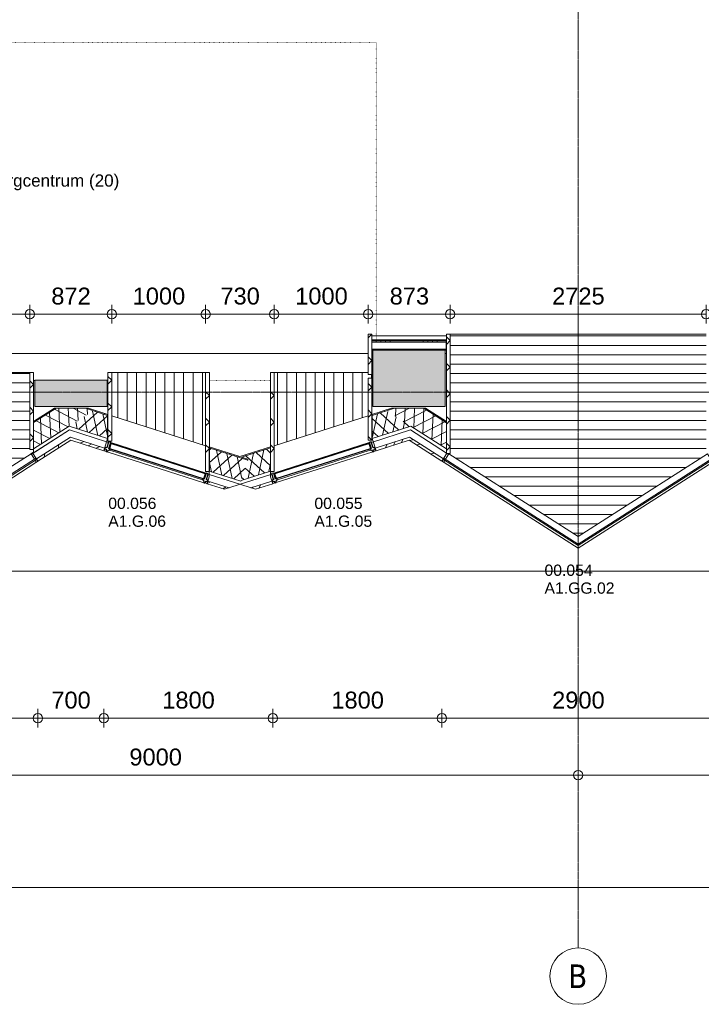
# Model space of a CAD drawing. Header units: millimetres. Extents: x 522 to 75900, y -25803 to 58941.
# Tile 4 of 134: x 13056 to 20311, y 3484 to 13967. Entities that reach past the tile are written whole.
import ezdxf

# ---------------------------------------------------------------- set-up
doc = ezdxf.new("R2010")
doc.units = ezdxf.units.MM
for name, pattern in [('Dot', [4.7625, 0, -4.7625]), ('Dot 2mm', [2, 0, -2]), ('Grid Line', [22.225, 12.7, -3.175, 3.175, -3.175])]:
    doc.linetypes.add(name, pattern=pattern)
for name, color, linetype, lineweight in [('00_Algemeen', 7, 'Dot', 9), ('00_Algemeen-100', 7, 'Continuous', 9), ('17_Terreininrichting', 7, 'Continuous', 9), ('22_Metselwerk', 7, 'Continuous', 9), ('30_Kozijnen-ramen-deuren', 7, 'Continuous', 9), ('42_Dekvloeren en vloersystemen', 7, 'Continuous', 9), ('42_Dekvloeren en vloersystemen_HATCH', 7, 'Continuous', 9)]:
    doc.layers.add(name, color=color, linetype=linetype, lineweight=lineweight)
doc.styles.add('Arial', font='arial.ttf', dxfattribs={"height": 180})
doc.styles.add('Arial_1', font='arial.ttf', dxfattribs={"height": 130})
doc.styles.add('Arial_4', font='arial.ttf', dxfattribs={"height": 120})
doc.styles.add('Tahoma', font='tahoma.ttf', dxfattribs={"height": 250})
doc.dimstyles.new('1_8mm_continuous_mm_zwart', dxfattribs={"dimscale": 304.8, "dimtxt": 183.646692, "dimasz": 0.328084, "dimexe": 0.328084, "dimexo": 0.0625, "dimgap": 0.164042, "dimtad": 1, "dimdec": 0, "dimzin": 0, "dimdsep": 46, "dimtxsty": 'Arial', "dimblk1": 'DOTBLANK', "dimblk2": 'DOTBLANK', "dimsah": 1, "dimcen": 0.09, "dimdle": 0.328084, "dimazin": 0, "dimtfac": 1, "dimtdec": 4, "dimtix": 1, "dimtmove": 0, "dimatfit": 3, "dimfxl": 0.328084, "dimfxlon": 1, "dimtvp": 1, "dimtolj": 1, "dimtzin": 0, "dimarcsym": 2})
pattern_1 = [(270, (17000, 10560), (500, 1e-12), []), (270, (16950, 10560), (500, 1e-12), []), (270, (16900, 10560), (500, 1e-12), []), (270, (16850, 10560), (500, 1e-12), [])]

# ---------------------------------------------------------------- blocks, each defined once
blk = doc.blocks.new('FRA_R12_AWT_CON_Betonwerk_R20_rvt-1-100 - Plattegrond - Begane grond')
at = {"layer": '22_Metselwerk', "true_color": 0xc0c0c0}
blk.add_hatch(color=9, dxfattribs=at).paths.add_polyline_path([(17429, 9850), (17550, 9850), (17550, 10130), (17585, 10130), (17585, 10450), (16815, 10450), (16815, 10130), (16850, 10130), (16850, 9850), (17022, 9850)], flags=0)
h = blk.add_hatch(color=9, dxfattribs=at)
h.paths.add_polyline_path([(16815, 9850), (16850, 9850), (16850, 10130), (16815, 10130)], flags=0)
h.paths.add_polyline_path([(10145, 9850), (10385, 9850), (10385, 10130), (10145, 10130)], flags=0)
h.paths.add_polyline_path([(13215, 9850), (13985, 9850), (13985, 10130), (13215, 10130)], flags=0)
h = blk.add_hatch(color=9, dxfattribs=at)
h.paths.add_polyline_path([(20450, 9850), (20450, 10130), (20415, 10130), (20415, 9850)], flags=0)
h.paths.add_polyline_path([(17585, 9850), (17585, 10130), (17550, 10130), (17550, 9850)], flags=0)
at = {"layer": '42_Dekvloeren en vloersystemen_HATCH', "lineweight": 5, "true_color": 0xf5f5f5}
blk.add_hatch(color=7, dxfattribs=at).paths.add_polyline_path([(17022, 10450), (17597, 10450), (17597, 10460), (16815, 10460), (16815, 10450), (16850, 10450)], flags=0)
at = {"layer": '22_Metselwerk', "lineweight": 13}
for p, q in [((17585, 10450), (16815, 10450)), ((16815, 10450), (16815, 10130)), ((17585, 10130), (17585, 10450)), ((13985, 10130), (13215, 10130)), ((13215, 10130), (13215, 9850)), ((13985, 9850), (13985, 10130)), ((16815, 10130), (16815, 9850)), ((17585, 9850), (17585, 10130)), ((13215, 9850), (13985, 9850)), ((16815, 9850), (16850, 9850)), ((16850, 9850), (17550, 9850)), ((17550, 9850), (17585, 9850))]:
    blk.add_line(p, q, dxfattribs=at)
at = {"layer": '42_Dekvloeren en vloersystemen', "lineweight": 13}
blk.add_line((17585, 10450), (17597, 10450), dxfattribs=at)
blk = doc.blocks.new('31_W_A2_GG_Kawneer - Zigzag - A1_GG_02_Kawneer-10256560-100 - Plattegrond - Begane grond')
at = {"layer": '30_Kozijnen-ramen-deuren'}
for p, q in [((-1425, -704), (-1433, -716)), ((0, -1632), (-1433, -716)), ((-1423, -723), (-1427, -748)), ((0, -1615), (-1425, -704)), ((-1412, -713), (-1376, -655)), ((-1376, -655), (0, -1534)), ((0, -1534), (1376, -655)), ((1425, -704), (0, -1615)), ((1433, -716), (0, -1632)), ((1412, -713), (1376, -655)), ((1423, -723), (1427, -748)), ((1425, -704), (1433, -716)), ((0, -1660), (-1427, -748)), ((1427, -748), (0, -1660)), ((0, -1615), (0, -1534)), ((0, -1615), (0, -1534)), ((0, -1632), (0, -1615)), ((0, -1615), (0, -1632)), ((0, -1660), (0, -1632)), ((0, -1632), (0, -1660))]:
    blk.add_line(p, q, dxfattribs=at)
blk = doc.blocks.new('31_W_A2_GG_Kawneer - Zigzag - A1_GG_02_Kawneer-10256561-100 - Plattegrond - Begane grond')
at = {"layer": '30_Kozijnen-ramen-deuren'}
for p, q in [((-1433, 716), (0, 1632)), ((-1427, 748), (0, 1660)), ((-1425, 704), (0, 1615)), ((0, 1660), (1427, 748)), ((0, 1632), (0, 1660)), ((0, 1660), (0, 1632)), ((0, 1632), (1433, 716)), ((0, 1615), (0, 1632)), ((0, 1632), (0, 1615)), ((0, 1534), (0, 1615)), ((0, 1615), (1425, 704)), ((0, 1534), (0, 1615)), ((0, 1534), (-1376, 655)), ((1376, 655), (0, 1534)), ((-1427, 748), (-1423, 723)), ((1427, 748), (1423, 723)), ((-1433, 716), (-1425, 704)), ((-1376, 655), (-1412, 713)), ((1376, 655), (1412, 713)), ((1433, 716), (1425, 704))]:
    blk.add_line(p, q, dxfattribs=at)
blk = doc.blocks.new('31_W_A1_G_Kawneer - StoneClad - zigzag - A1_G_05_Kawneer - 1155x3410 - Links-10955034-100 - Plattegrond - Begane grond')
at = {"layer": '30_Kozijnen-ramen-deuren', "lineweight": 25}
for p, q in [((-573, 26), (-573, 12)), ((-561, 26), (-573, 26)), ((-573, 12), (-557, 12)), ((-551, 50), (-561, 26)), ((-557, 12), (-557, -56)), ((-541, 50), (-551, 50)), ((-531, 26), (-541, 50)), ((-534, -56), (-534, 12)), ((-534, 12), (-519, 12)), ((-519, 26), (-531, 26)), ((528, 9), (-529, 9)), ((-529, 9), (-529, -46)), ((528, 9), (-529, 9)), ((-529, 9), (-529, -46)), ((-519, 12), (-519, 26)), ((530, 26), (518, 26)), ((518, 26), (518, 12)), ((518, 12), (534, 12)), ((528, -46), (528, 9)), ((528, -46), (528, 9)), ((540, 50), (530, 26)), ((534, 12), (534, -56)), ((550, 50), (540, 50)), ((560, 26), (550, 50)), ((557, -56), (557, 12)), ((557, 12), (572, 12)), ((572, 26), (560, 26)), ((572, 12), (572, 26)), ((-557, -56), (-534, -56)), ((-529, -46), (528, -46)), ((-529, -46), (528, -46)), ((534, -56), (557, -56))]:
    blk.add_line(p, q, dxfattribs=at)
at = {"layer": '30_Kozijnen-ramen-deuren'}
for p, q in [((-541, 50), (540, 50)), ((518, 26), (-519, 26)), ((-519, 12), (518, 12)), ((-534, -56), (534, -56))]:
    blk.add_line(p, q, dxfattribs=at)
blk = doc.blocks.new('31_W_A1_G_Kawneer - StoneClad - zigzag - A1_G_06_Kawneer - 1155x3410 - Recht-V32-100 - Plattegrond - Begane grond')
at = {"layer": '30_Kozijnen-ramen-deuren', "lineweight": 25}
for p, q in [((-573, 26), (-573, 12)), ((-561, 26), (-573, 26)), ((-573, 12), (-557, 12)), ((-551, 50), (-561, 26)), ((-557, 12), (-557, -56)), ((-541, 50), (-551, 50)), ((-531, 26), (-541, 50)), ((-534, -56), (-534, 12)), ((-534, 12), (-519, 12)), ((-519, 26), (-531, 26)), ((528, 9), (-529, 9)), ((-529, 9), (-529, -46)), ((528, 9), (-529, 9)), ((-529, 9), (-529, -46)), ((-519, 12), (-519, 26)), ((530, 26), (518, 26)), ((518, 26), (518, 12)), ((518, 12), (534, 12)), ((528, -46), (528, 9)), ((528, -46), (528, 9)), ((540, 50), (530, 26)), ((534, 12), (534, -56)), ((550, 50), (540, 50)), ((560, 26), (550, 50)), ((557, -56), (557, 12)), ((557, 12), (572, 12)), ((572, 26), (560, 26)), ((572, 12), (572, 26)), ((-557, -56), (-534, -56)), ((-529, -46), (528, -46)), ((-529, -46), (528, -46)), ((534, -56), (557, -56))]:
    blk.add_line(p, q, dxfattribs=at)
at = {"layer": '30_Kozijnen-ramen-deuren'}
for p, q in [((-541, 50), (540, 50)), ((518, 26), (-519, 26)), ((-519, 12), (518, 12)), ((-534, -56), (534, -56))]:
    blk.add_line(p, q, dxfattribs=at)
blk = doc.blocks.new('Grid - 2_5 mm r3-345834-100 - Plattegrond - Begane grond')
at = {"layer": '00_Algemeen', "linetype": 'Continuous'}
blk.add_circle((0, 0), 3, dxfattribs=at)
blk = doc.blocks.new('DIMBLOCK48-100 - Plattegrond - Begane grond')
at = {"layer": '00_Algemeen-100', "transparency": 16777216}
for p, q in [((10000, 6024), (10000, 5824)), ((10000, 5924), (10000, 6024)), ((19000, 6024), (19000, 5824)), ((19000, 5924), (19000, 6024)), ((10000, 5924), (19000, 5924))]:
    blk.add_line(p, q, dxfattribs=at)
for centre in [(10000, 5924), (19000, 5924)]:
    blk.add_circle(centre, 50, dxfattribs=at)
at = {"layer": '00_Algemeen-100', "color": 0, "transparency": 16777216, "insert": (14223, 6207), "char_height": 180, "width": 664.52, "attachment_point": 1, "line_spacing_factor": 0.941778, "style": 'Arial'}
blk.add_mtext('9000', dxfattribs=at)
blk = doc.blocks.new('_DotBlank')
at = {"color": 0, "linetype": 'ByBlock', "lineweight": -2}
blk.add_line((-0.5, 0), (-1, 0), dxfattribs=at)
blk.add_circle((0, 0), 0.5, dxfattribs=at)
blk = doc.blocks.new('DIMBLOCK49-100 - Plattegrond - Begane grond')
at = {"layer": '00_Algemeen-100', "transparency": 16777216}
for p, q in [((19000, 6024), (19000, 5824)), ((19000, 5924), (19000, 6024)), ((22600, 6024), (22600, 5824)), ((22600, 5924), (22600, 6024)), ((19000, 5924), (22600, 5924))]:
    blk.add_line(p, q, dxfattribs=at)
for centre in [(19000, 5924), (22600, 5924)]:
    blk.add_circle(centre, 50, dxfattribs=at)
at = {"layer": '00_Algemeen-100', "color": 0, "transparency": 16777216, "insert": (20523, 6207), "char_height": 180, "width": 664.52, "attachment_point": 1, "line_spacing_factor": 0.941778, "style": 'Arial'}
blk.add_mtext('3600', dxfattribs=at)
blk = doc.blocks.new('DIMBLOCK182-100 - Plattegrond - Begane grond')
at = {"layer": '00_Algemeen-100', "transparency": 16777216}
for p, q in [((10435, 10732), (10435, 10932)), ((13163, 10732), (13163, 10932)), ((10435, 10832), (13163, 10832)), ((10435, 10832), (10435, 10732)), ((13163, 10832), (13163, 10732))]:
    blk.add_line(p, q, dxfattribs=at)
for centre in [(10435, 10832), (13163, 10832)]:
    blk.add_circle(centre, 50, dxfattribs=at)
at = {"layer": '00_Algemeen-100', "color": 0, "transparency": 16777216, "insert": (11522, 11115), "char_height": 180, "width": 664.52, "attachment_point": 1, "line_spacing_factor": 0.941778, "style": 'Arial'}
blk.add_mtext('2729', dxfattribs=at)
blk = doc.blocks.new('DIMBLOCK183-100 - Plattegrond - Begane grond')
at = {"layer": '00_Algemeen-100', "transparency": 16777216}
for p, q in [((13163, 10732), (13163, 10932)), ((14035, 10732), (14035, 10932)), ((13163, 10832), (14035, 10832)), ((13163, 10832), (13163, 10732)), ((14035, 10832), (14035, 10732))]:
    blk.add_line(p, q, dxfattribs=at)
for centre in [(13163, 10832), (14035, 10832)]:
    blk.add_circle(centre, 50, dxfattribs=at)
at = {"layer": '00_Algemeen-100', "color": 0, "transparency": 16777216, "insert": (13392, 11115), "char_height": 180, "width": 498.39, "attachment_point": 1, "line_spacing_factor": 0.941778, "style": 'Arial'}
blk.add_mtext('872', dxfattribs=at)
blk = doc.blocks.new('DIMBLOCK184-100 - Plattegrond - Begane grond')
at = {"layer": '00_Algemeen-100', "transparency": 16777216}
for p, q in [((14035, 10732), (14035, 10932)), ((15035, 10732), (15035, 10932)), ((14035, 10832), (15035, 10832)), ((14035, 10832), (14035, 10732)), ((15035, 10832), (15035, 10732))]:
    blk.add_line(p, q, dxfattribs=at)
for centre in [(14035, 10832), (15035, 10832)]:
    blk.add_circle(centre, 50, dxfattribs=at)
at = {"layer": '00_Algemeen-100', "color": 0, "transparency": 16777216, "insert": (14258, 11115), "char_height": 180, "width": 664.52, "attachment_point": 1, "line_spacing_factor": 0.941778, "style": 'Arial'}
blk.add_mtext('1000', dxfattribs=at)
blk = doc.blocks.new('DIMBLOCK185-100 - Plattegrond - Begane grond')
at = {"layer": '00_Algemeen-100', "transparency": 16777216}
for p, q in [((15035, 10732), (15035, 10932)), ((15765, 10732), (15765, 10932)), ((15035, 10832), (15765, 10832)), ((15035, 10832), (15035, 10732)), ((15765, 10832), (15765, 10732))]:
    blk.add_line(p, q, dxfattribs=at)
for centre in [(15035, 10832), (15765, 10832)]:
    blk.add_circle(centre, 50, dxfattribs=at)
at = {"layer": '00_Algemeen-100', "color": 0, "transparency": 16777216, "insert": (15192, 11115), "char_height": 180, "width": 498.39, "attachment_point": 1, "line_spacing_factor": 0.941778, "style": 'Arial'}
blk.add_mtext('730', dxfattribs=at)
blk = doc.blocks.new('DIMBLOCK186-100 - Plattegrond - Begane grond')
at = {"layer": '00_Algemeen-100', "transparency": 16777216}
for p, q in [((15765, 10732), (15765, 10932)), ((16765, 10732), (16765, 10932)), ((15765, 10832), (16765, 10832)), ((15765, 10832), (15765, 10732)), ((16765, 10832), (16765, 10732))]:
    blk.add_line(p, q, dxfattribs=at)
for centre in [(15765, 10832), (16765, 10832)]:
    blk.add_circle(centre, 50, dxfattribs=at)
at = {"layer": '00_Algemeen-100', "color": 0, "transparency": 16777216, "insert": (15988, 11115), "char_height": 180, "width": 664.52, "attachment_point": 1, "line_spacing_factor": 0.941778, "style": 'Arial'}
blk.add_mtext('1000', dxfattribs=at)
blk = doc.blocks.new('DIMBLOCK187-100 - Plattegrond - Begane grond')
at = {"layer": '00_Algemeen-100', "transparency": 16777216}
for p, q in [((16765, 10732), (16765, 10932)), ((17637, 10732), (17637, 10932)), ((16765, 10832), (17637, 10832)), ((16765, 10832), (16765, 10732)), ((17637, 10832), (17637, 10732))]:
    blk.add_line(p, q, dxfattribs=at)
for centre in [(16765, 10832), (17637, 10832)]:
    blk.add_circle(centre, 50, dxfattribs=at)
at = {"layer": '00_Algemeen-100', "color": 0, "transparency": 16777216, "insert": (16994, 11115), "char_height": 180, "width": 498.39, "attachment_point": 1, "line_spacing_factor": 0.941778, "style": 'Arial'}
blk.add_mtext('873', dxfattribs=at)
blk = doc.blocks.new('DIMBLOCK188-100 - Plattegrond - Begane grond')
at = {"layer": '00_Algemeen-100', "transparency": 16777216}
for p, q in [((17637, 10732), (17637, 10932)), ((20362, 10732), (20362, 10932)), ((17637, 10832), (20362, 10832)), ((17637, 10832), (17637, 10732)), ((20362, 10832), (20362, 10732))]:
    blk.add_line(p, q, dxfattribs=at)
for centre in [(17637, 10832), (20362, 10832)]:
    blk.add_circle(centre, 50, dxfattribs=at)
at = {"layer": '00_Algemeen-100', "color": 0, "transparency": 16777216, "insert": (18723, 11115), "char_height": 180, "width": 664.52, "attachment_point": 1, "line_spacing_factor": 0.941778, "style": 'Arial'}
blk.add_mtext('2725', dxfattribs=at)
blk = doc.blocks.new('DIMBLOCK258-100 - Plattegrond - Begane grond')
at = {"layer": '00_Algemeen-100', "transparency": 16777216}
for p, q in [((9515, 4827), (9515, 4627)), ((9515, 4727), (9515, 4827)), ((53685, 4827), (53685, 4627)), ((53685, 4727), (53685, 4827)), ((9415, 4727), (53785, 4727))]:
    blk.add_line(p, q, dxfattribs=at)
for centre in [(9515, 4727), (53685, 4727)]:
    blk.add_circle(centre, 50, dxfattribs=at)
at = {"layer": '00_Algemeen-100', "color": 0, "transparency": 16777216, "insert": (31254, 5010), "char_height": 180, "width": 830.65, "attachment_point": 1, "line_spacing_factor": 0.941778, "style": 'Arial'}
blk.add_mtext('44170', dxfattribs=at)
blk = doc.blocks.new('DIMBLOCK259-100 - Plattegrond - Begane grond')
at = {"layer": '00_Algemeen-100', "transparency": 16777216}
for p, q in [((10000, 8196), (10000, 7996)), ((10000, 8096), (10000, 8196)), ((53200, 8196), (53200, 7996)), ((53200, 8096), (53200, 8196)), ((9900, 8096), (53300, 8096))]:
    blk.add_line(p, q, dxfattribs=at)
for centre in [(10000, 8096), (53200, 8096)]:
    blk.add_circle(centre, 50, dxfattribs=at)
at = {"layer": '00_Algemeen-100', "color": 0, "transparency": 16777216, "insert": (31254, 8380), "char_height": 180, "width": 830.65, "attachment_point": 1, "line_spacing_factor": 0.941778, "style": 'Arial'}
blk.add_mtext('43200', dxfattribs=at)
blk = doc.blocks.new('DIMBLOCK261-100 - Plattegrond - Begane grond')
at = {"layer": '00_Algemeen-100', "transparency": 16777216}
for p, q in [((10350, 6630), (10350, 6430)), ((10350, 6530), (10350, 6630)), ((13250, 6630), (13250, 6430)), ((13250, 6530), (13250, 6630)), ((10350, 6530), (13250, 6530))]:
    blk.add_line(p, q, dxfattribs=at)
for centre in [(10350, 6530), (13250, 6530)]:
    blk.add_circle(centre, 50, dxfattribs=at)
at = {"layer": '00_Algemeen-100', "color": 0, "transparency": 16777216, "insert": (11523, 6813), "char_height": 180, "width": 664.52, "attachment_point": 1, "line_spacing_factor": 0.941778, "style": 'Arial'}
blk.add_mtext('2900', dxfattribs=at)
blk = doc.blocks.new('DIMBLOCK262-100 - Plattegrond - Begane grond')
at = {"layer": '00_Algemeen-100', "transparency": 16777216}
for p, q in [((13250, 6630), (13250, 6430)), ((13250, 6530), (13250, 6630)), ((13950, 6630), (13950, 6430)), ((13950, 6530), (13950, 6630)), ((13250, 6530), (13950, 6530))]:
    blk.add_line(p, q, dxfattribs=at)
for centre in [(13250, 6530), (13950, 6530)]:
    blk.add_circle(centre, 50, dxfattribs=at)
at = {"layer": '00_Algemeen-100', "color": 0, "transparency": 16777216, "insert": (13392, 6813), "char_height": 180, "width": 498.39, "attachment_point": 1, "line_spacing_factor": 0.941778, "style": 'Arial'}
blk.add_mtext('700', dxfattribs=at)
blk = doc.blocks.new('DIMBLOCK263-100 - Plattegrond - Begane grond')
at = {"layer": '00_Algemeen-100', "transparency": 16777216}
for p, q in [((13950, 6630), (13950, 6430)), ((13950, 6530), (13950, 6630)), ((15750, 6630), (15750, 6430)), ((15750, 6530), (15750, 6630)), ((13950, 6530), (15750, 6530))]:
    blk.add_line(p, q, dxfattribs=at)
for centre in [(13950, 6530), (15750, 6530)]:
    blk.add_circle(centre, 50, dxfattribs=at)
at = {"layer": '00_Algemeen-100', "color": 0, "transparency": 16777216, "insert": (14573, 6813), "char_height": 180, "width": 664.52, "attachment_point": 1, "line_spacing_factor": 0.941778, "style": 'Arial'}
blk.add_mtext('1800', dxfattribs=at)
blk = doc.blocks.new('DIMBLOCK264-100 - Plattegrond - Begane grond')
at = {"layer": '00_Algemeen-100', "transparency": 16777216}
for p, q in [((15750, 6630), (15750, 6430)), ((15750, 6530), (15750, 6630)), ((17550, 6630), (17550, 6430)), ((17550, 6530), (17550, 6630)), ((15750, 6530), (17550, 6530))]:
    blk.add_line(p, q, dxfattribs=at)
for centre in [(15750, 6530), (17550, 6530)]:
    blk.add_circle(centre, 50, dxfattribs=at)
at = {"layer": '00_Algemeen-100', "color": 0, "transparency": 16777216, "insert": (16373, 6813), "char_height": 180, "width": 664.52, "attachment_point": 1, "line_spacing_factor": 0.941778, "style": 'Arial'}
blk.add_mtext('1800', dxfattribs=at)
blk = doc.blocks.new('DIMBLOCK265-100 - Plattegrond - Begane grond')
at = {"layer": '00_Algemeen-100', "transparency": 16777216}
for p, q in [((17550, 6630), (17550, 6430)), ((17550, 6530), (17550, 6630)), ((20450, 6630), (20450, 6430)), ((20450, 6530), (20450, 6630)), ((17550, 6530), (20450, 6530))]:
    blk.add_line(p, q, dxfattribs=at)
for centre in [(17550, 6530), (20450, 6530)]:
    blk.add_circle(centre, 50, dxfattribs=at)
at = {"layer": '00_Algemeen-100', "color": 0, "transparency": 16777216, "insert": (18723, 6813), "char_height": 180, "width": 664.52, "attachment_point": 1, "line_spacing_factor": 0.941778, "style": 'Arial'}
blk.add_mtext('2900', dxfattribs=at)

msp = doc.modelspace()

# ---------------------------------------------------------------- hatches: boundary and pattern name
at = {"layer": '22_Metselwerk'}
h = msp.add_hatch(dxfattribs=at)
h.set_pattern_fill('FP_332', color=256, angle=225, style=0, pattern_type=2)
h.set_pattern_definition([(135, (16805, 10055), (-141.42, -141.42), []), (225, (16805, 10055), (141.42, -141.42), [])])
h.paths.add_polyline_path([(16805, 9490), (16805, 10150), (16765, 10150), (16765, 9490)], flags=0)
h.paths.add_polyline_path([(16765, 10190), (16805, 10190), (16805, 10620), (16765, 10620), (16765, 10233.7)], flags=0)
h = msp.add_hatch(dxfattribs=at)
h.set_pattern_fill('FP_337', color=256, angle=225, style=0, pattern_type=2)
h.set_pattern_definition([(135, (17637.5, 9985), (-141.42, -141.42), []), (225, (17637.5, 9985), (141.42, -141.42), [])])
h.paths.add_polyline_path([(17597.5, 9350), (17637.5, 9350), (17637.5, 10620), (17597.5, 10620), (17597.5, 9354.7)], flags=0)
at = {"layer": '22_Metselwerk', "true_color": 0x808080}
h = msp.add_hatch(dxfattribs=at)
h.set_pattern_fill('FP_213', color=8, angle=-90, style=0, pattern_type=2)
h.set_pattern_definition(pattern_1)
h.paths.add_polyline_path([(17595, 10547.5), (17595, 10560), (16805, 10560), (16805, 10547.5), (17022.5, 10547.5)], flags=0)
h = msp.add_hatch(dxfattribs=at)
h.set_pattern_fill('FP_213', color=8, angle=-90, style=0, pattern_type=2)
h.set_pattern_definition(pattern_1)
h.paths.add_polyline_path([(16805, 10535), (17595, 10535), (17595, 10547.5), (16805, 10547.5)], flags=0)
at = {"layer": '22_Metselwerk'}
h = msp.add_hatch(dxfattribs=at)
h.set_pattern_fill('FP_328', color=256, angle=225, style=0, pattern_type=2)
h.set_pattern_definition([(135, (13203.5, 9800), (-141.42, -141.42), []), (225, (13203.5, 9800), (141.42, -141.42), [])])
h.paths.add_polyline_path([(13203.5, 9390), (13203.5, 10210), (13163.5, 10210), (13163.5, 9390)], flags=0)
h = msp.add_hatch(dxfattribs=at)
h.set_pattern_fill('FP_329', color=256, angle=225, style=0, pattern_type=2)
h.set_pattern_definition([(135, (14035, 9845), (-141.42, -141.42), []), (225, (14035, 9845), (141.42, -141.42), [])])
h.paths.add_polyline_path([(13995, 9480), (14035, 9480), (14035, 10210), (13995, 10210)], flags=0)
h = msp.add_hatch(dxfattribs=at)
h.set_pattern_fill('FP_330', color=256, angle=225, style=0, pattern_type=2)
h.set_pattern_definition([(135, (15075, 9683.18), (-141.42, -141.42), []), (225, (15075, 9683.18), (141.42, -141.42), [])])
h.paths.add_polyline_path([(15035, 9156.4), (15075, 9156.4), (15075, 10210), (15035, 10210), (15035, 9442.2)], flags=0)
h = msp.add_hatch(dxfattribs=at)
h.set_pattern_fill('FP_331', color=256, angle=225, style=0, pattern_type=2)
h.set_pattern_definition([(135, (15765, 9683.28), (-141.42, -141.42), []), (225, (15765, 9683.28), (141.42, -141.42), [])])
h.paths.add_polyline_path([(15765, 9156.6), (15765, 10210), (15725, 10210), (15725, 9156.6)], flags=0)
at = {"layer": '22_Metselwerk', "true_color": 0xc0c0c0}
h = msp.add_hatch(dxfattribs=at)
h.set_pattern_fill('FP_402', color=9, angle=240, style=0, pattern_type=2)
h.set_pattern_definition([(92.574, (0, 0), (-99.8991, -4.49097), []), (152.574, (0, 0), (-46.06026, -88.76065), [])])
h.paths.add_polyline_path([(13203.5, 9398.1), (13838, 9803.4), (13754.9, 9830), (13443.1, 9830), (13203.5, 9676.9), (13203.5, 9442.2)], flags=0)
h = msp.add_hatch(dxfattribs=at)
h.set_pattern_fill('FP_424', color=9, angle=270, style=0, pattern_type=2)
h.set_pattern_definition([(122.574, (13015.3, 9235.1), (-421.35, -269.2), []), (122.57, (13057.44, 9262.03), (-421.35, -269.2), []), (122.57, (13099.57, 9288.95), (-421.35, -269.2), []), (122.57, (13141.7, 9315.87), (-421.35, -269.2), [])])
h.paths.add_polyline_path([(13203.5, 9676.9), (13443.1, 9830), (13424.5, 9830), (13203.5, 9688.8)], flags=0)
h = msp.add_hatch(dxfattribs=at)
h.set_pattern_fill('FP_404', color=9, angle=-120, style=0, pattern_type=2)
h.set_pattern_definition([(42.284, (0, 0), (-67.2806, 73.9819), []), (102.284, (0, 0), (-97.7105, -21.27575), [])])
h.paths.add_polyline_path([(15411, 9054.3), (15482.5, 9278.1), (15073.7, 9408.7), (15073.7, 9162), (15397.8, 9058.5)], flags=0)
h.paths.add_polyline_path([(13991.5, 9507.7), (13991.5, 9754.4), (13838, 9803.4), (13580.6, 9639), (13773.1, 9577.5)], flags=0)
h = msp.add_hatch(dxfattribs=at)
h.set_pattern_fill('FP_420', color=9, angle=-90, style=0, pattern_type=2)
h.set_pattern_definition([(72.284, (14683.37, 9248.9), (-476.29, 152.15), []), (72.284, (14731, 9233.7), (-476.29, 152.15), []), (72.284, (14778.63, 9218.47), (-476.29, 152.15), []), (72.284, (14826.26, 9203.26), (-476.29, 152.15), [])])
h.paths.add_polyline_path([(15482.5, 9278.1), (15485.5, 9287.7), (15073.7, 9419.2), (15073.7, 9408.7), (15397.8, 9305.2)], flags=0)
h.paths.add_polyline_path([(13991.5, 9754.4), (13991.5, 9764.9), (13787.7, 9830), (13754.9, 9830), (13882.6, 9789.2)], flags=0)
h = msp.add_hatch(dxfattribs=at)
h.set_pattern_fill('FP_421', color=9, angle=270, style=0, pattern_type=2)
h.set_pattern_definition([(107.716, (16497.66, 9370.6), (-476.29, -152.15), []), (107.716, (16545.3, 9385.83), (-476.29, -152.15), []), (107.716, (16592.9, 9401.05), (-476.29, -152.15), []), (107.716, (16640.54, 9416.26), (-476.29, -152.15), [])])
h.paths.add_polyline_path([(15416.4, 9309.7), (15726.6, 9408.8), (15726.6, 9419.3), (15400, 9315)], flags=0)
h.paths.add_polyline_path([(16808.7, 9754.5), (17045.1, 9830), (17012.3, 9830), (16808.7, 9765)], flags=0)
h = msp.add_hatch(dxfattribs=at)
h.set_pattern_fill('FP_406', color=9, angle=240, style=0, pattern_type=2)
h.set_pattern_definition([(77.716, (0, 0), (-97.7105, 21.27575), []), (137.716, (0, 0), (-67.2806, -73.9819), [])])
h.paths.add_polyline_path([(15413.4, 9062.1), (15726.5, 9162.1), (15726.6, 9408.8), (15416.4, 9309.7), (15485.5, 9287.7), (15442.8, 9153.8)], flags=0)
h.paths.add_polyline_path([(16808.7, 9507.8), (17219.4, 9639), (16962, 9803.4), (16808.7, 9754.5), (16808.7, 9617.5)], flags=0)
h = msp.add_hatch(dxfattribs=at)
h.set_pattern_fill('FP_408', color=9, angle=-120, style=0, pattern_type=2)
h.set_pattern_definition([(27.426, (0, 0), (-46.06026, 88.76065), []), (87.426, (0, 0), (-99.8991, 4.49097), [])])
h.paths.add_polyline_path([(17597.5, 9397.4), (17597.5, 9676.3), (17356.9, 9830), (17045.1, 9830), (16962, 9803.4), (17527.5, 9442.2)], flags=0)
h = msp.add_hatch(dxfattribs=at)
h.set_pattern_fill('FP_423', color=9, angle=-90, style=0, pattern_type=2)
h.set_pattern_definition([(57.426, (17991.3, 9103.1), (-421.35, 269.2), []), (57.426, (18033.43, 9076.2), (-421.35, 269.2), []), (57.426, (18075.56, 9049.3), (-421.35, 269.2), []), (57.426, (18117.7, 9022.36), (-421.35, 269.2), [])])
h.paths.add_polyline_path([(17597.5, 9676.3), (17597.5, 9688.2), (17375.5, 9830), (17356.9, 9830), (17428.6, 9784.2)], flags=0)
h = msp.add_hatch(dxfattribs=at)
h.set_pattern_fill('FP_68', color=9, angle=225, style=0, pattern_type=2)
h.set_pattern_definition([(77.574, (0, 0), (-122.0718, 26.8973), []), (77.574, (-47.59, 74.48), (-122.0718, 26.8973), [62.5, -312.5])])
h.paths.add_polyline_path([(13250, 9266.4), (13600, 9490), (13562.9, 9501.9), (13233.8, 9291.7)], flags=0)
h = msp.add_hatch(dxfattribs=at)
h.set_pattern_fill('FP_67', color=9, angle=-135, style=0, pattern_type=2)
h.set_pattern_definition([(27.284, (0, 0), (-57.3002, 111.0932), []), (27.284, (26.9, 84.2), (-57.3002, 111.0932), [62.5, -312.5])])
h.paths.add_polyline_path([(15235.7, 8967.5), (15285, 8983.2), (15059.6, 9055.2), (15050.4, 9026.7)], flags=0)
h.paths.add_polyline_path([(13950.2, 9378.1), (13959.3, 9406.7), (13595.7, 9522.9), (13562.9, 9501.9), (13773.1, 9434.7)], flags=0)
h = msp.add_hatch(dxfattribs=at)
h.set_pattern_fill('FP_66', color=9, angle=225, style=0, pattern_type=2)
h.set_pattern_definition([(62.716, (0, 0), (-111.09316, 57.3002), []), (62.716, (-26.9, 84.2), (-111.09316, 57.3002), [62.5, -312.5])])
h.paths.add_polyline_path([(15564.3, 8967.5), (15749.8, 9026.7), (15740.6, 9055.3), (15515, 8983.2)], flags=0)
h.paths.add_polyline_path([(16850, 9378.2), (17200, 9490), (17167.1, 9511), (16840.9, 9406.8)], flags=0)
h = msp.add_hatch(dxfattribs=at)
h.set_pattern_fill('FP_69', color=9, angle=-135, style=0, pattern_type=2)
h.set_pattern_definition([(12.426, (0, 0), (-26.8973, 122.07184), []), (12.426, (47.59, 74.48), (-26.8973, 122.07184), [62.5, -312.5])])
h.paths.add_polyline_path([(17550, 9266.4), (17566.2, 9291.7), (17204.3, 9522.9), (17167.1, 9511), (17274.9, 9442.2)], flags=0)
at = {"layer": '42_Dekvloeren en vloersystemen_HATCH', "true_color": 0xc0c0c0}
h = msp.add_hatch(dxfattribs=at)
h.set_pattern_fill('FP_189', color=9, style=0, pattern_type=2)
h.set_pattern_definition([(0, (-9334.14, 19000), (0, 100), [])])
h.paths.add_polyline_path([(19000, 8465.8), (20384, 9350), (20362.5, 9350), (20362.5, 10620), (17637.5, 10620), (17637.5, 9350), (17616, 9350), (18647.1, 8691.2)], flags=0)
h = msp.add_hatch(dxfattribs=at)
h.set_pattern_fill('FP_187', color=9, style=0, pattern_type=2)
h.set_pattern_definition([(0, (-9334.14, 11800), (0, 100), [])])
h.paths.add_polyline_path([(11800, 8465.8), (13203.5, 9362.5), (13203.5, 9390), (13163.5, 9390), (13163.5, 10210), (10435, 10210), (10435, 9351.6), (10413.5, 9351.6), (10554.8, 9261.3)], flags=0)
h = msp.add_hatch(dxfattribs=at)
h.set_pattern_fill('FP_188', color=9, style=0, pattern_type=2)
h.set_pattern_definition([(270, (-20599.6, -25955), (100, 6e-15), [])])
h.paths.add_polyline_path([(15765, 9431.6), (16765, 9751), (16765, 10150), (16805, 10150), (16805, 10190), (16765, 10190), (16765, 10210), (15765, 10210), (15765, 9442.2)], flags=0)
h.paths.add_polyline_path([(15035, 9431.6), (15035, 10210), (14035, 10210), (14035, 9751), (15033.1, 9432.2)], flags=0)

# ---------------------------------------------------------------- linework, layer by layer
at = {"layer": '00_Algemeen', "color": 16, "linetype": 'Grid Line', "true_color": 0x800000}
for p, q in [((19000, 4084), (19000, 58341)), ((5155.6, 10000), (57181.4, 10000))]:
    msp.add_line(p, q, dxfattribs=at)
at = {"layer": '00_Algemeen', "linetype": 'Dot 2mm'}
for p, q in [((16850, 13725), (10125, 13725)), ((16850, 10560), (16850, 13725)), ((16850, 10450), (16850, 10460)), ((13203.5, 10125), (13215, 10125)), ((13985, 10125), (13995, 10125)), ((15075, 10125), (15725, 10125)), ((16805, 10125), (16815, 10125))]:
    msp.add_line(p, q, dxfattribs=at)
at = {"layer": '00_Algemeen', "linetype": 'Continuous'}
msp.add_line((13980.6, 9473.4), (13585.7, 9599.5), dxfattribs=at)
at = {"layer": '17_Terreininrichting'}
for p, q in [((13200.5, 10411.9), (10125, 10411.9)), ((16724.3, 10411.9), (13200.5, 10411.9)), ((16765, 10411.9), (16724.3, 10411.9)), ((16815, 10411.9), (16805, 10411.9)), ((17597.5, 10411.9), (17585, 10411.9))]:
    msp.add_line(p, q, dxfattribs=at)
at = {"layer": '22_Metselwerk'}
for p, q in [((16765, 10620), (16765, 10190)), ((16805, 10620), (16765, 10620)), ((16805, 10190), (16805, 10620)), ((17597.5, 10620), (17597.5, 9350)), ((17637.5, 10620), (17597.5, 10620)), ((17637.5, 9350), (17637.5, 10620)), ((17597.5, 10560), (16805, 10560)), ((17595, 10547.5), (16805, 10547.5)), ((17595, 10535), (16805, 10535)), ((17595, 10460), (17595, 10560)), ((16805, 10460), (17597.5, 10460)), ((13163.5, 10210), (13163.5, 9390)), ((13203.5, 10210), (13163.5, 10210)), ((13203.5, 9355.3), (13203.5, 10210)), ((13995, 10210), (13995, 9480)), ((14035, 10210), (13995, 10210)), ((14035, 9480), (14035, 10210)), ((15035, 10210), (15035, 9156.4)), ((15075, 10210), (15035, 10210)), ((15075, 9156.4), (15075, 10210)), ((15725, 10210), (15725, 9156.6)), ((15765, 10210), (15725, 10210)), ((15765, 9156.6), (15765, 10210)), ((16765, 10190), (16805, 10190)), ((16765, 10150), (16765, 9490)), ((16805, 10150), (16765, 10150)), ((16805, 9490), (16805, 10150)), ((13424.5, 9830), (13203.5, 9688.8)), ((13203.5, 9676.9), (13443.1, 9830)), ((13787.7, 9830), (13424.5, 9830)), ((13754.9, 9830), (13991.5, 9754.4)), ((13995, 9763.8), (13787.7, 9830)), ((13991.5, 9507.4), (13991.5, 9764.9)), ((14035, 9751), (15035, 9431.6)), ((15765, 9431.6), (16765, 9751)), ((17012.3, 9830), (16805, 9763.8)), ((16808.7, 9754.5), (17045.1, 9830)), ((16808.7, 9765), (16808.7, 9507.5)), ((17375.5, 9830), (17012.3, 9830)), ((17356.9, 9830), (17597.5, 9676.3)), ((17597.5, 9688.2), (17375.5, 9830)), ((13585.7, 9599.5), (13178.9, 9339.6)), ((13203.5, 9398.1), (13580.6, 9639)), ((13203.5, 9355.3), (13585.7, 9599.5)), ((13580.6, 9639), (13991.5, 9507.7)), ((16800, 9467.2), (17214.3, 9599.5)), ((16808.7, 9507.8), (17219.4, 9639)), ((17214.3, 9599.5), (17600, 9353.1)), ((17219.4, 9639), (17597.5, 9397.4)), ((13233.8, 9291.7), (13595.7, 9522.9)), ((13250, 9266.4), (13600, 9490)), ((13595.7, 9522.9), (13959.3, 9406.7)), ((13600, 9490), (13950.2, 9378.1)), ((13950.2, 9378.1), (13991.5, 9507.4)), ((13980.6, 9473.4), (14000.2, 9467.1)), ((13995, 9480), (14035, 9480)), ((16765, 9490), (16805, 9490)), ((16808.7, 9507.5), (16850, 9378.2)), ((16840.9, 9406.8), (17204.3, 9522.9)), ((16850, 9378.2), (17200, 9490)), ((17200, 9490), (17550, 9266.4)), ((17204.3, 9522.9), (17566.2, 9291.7)), ((13163.5, 9390), (13203.5, 9390)), ((13200, 9353.1), (13200, 9344.6)), ((13200, 9344.6), (13250, 9266.4)), ((13962.3, 9399.5), (13955, 9376.6)), ((13975.9, 9369.9), (13955, 9376.6)), ((13962.4, 9416.2), (13967.2, 9414.7)), ((13967.2, 9414.7), (13966.5, 9412.8)), ((15400, 9315), (15073.7, 9419.2)), ((15073.7, 9419.2), (15073.7, 9099.4)), ((15073.7, 9408.7), (15482.5, 9278.1)), ((15726.6, 9419.3), (15400, 9315)), ((15416.4, 9309.7), (15726.6, 9408.8)), ((15726.5, 9099.5), (15726.6, 9419.3)), ((16845.2, 9376.7), (16824.3, 9370)), ((16833.1, 9414.8), (16837.8, 9416.3)), ((16833.7, 9412.9), (16833.1, 9414.8)), ((16845.2, 9376.7), (16837.9, 9399.5)), ((17550, 9266.4), (17600, 9344.6)), ((17597.5, 9350), (17637.5, 9350)), ((17600, 9344.6), (17600, 9353.1)), ((17604.9, 9350), (17621.1, 9339.6)), ((13224.3, 9297.4), (13228.5, 9300.1)), ((13225.3, 9295.7), (13224.3, 9297.4)), ((13245.8, 9263.7), (13227.2, 9251.9)), ((13245.8, 9263.7), (13232.9, 9283.9)), ((15485.5, 9287.7), (15416.4, 9309.7)), ((15482.5, 9278.1), (15485.5, 9287.7)), ((17567.1, 9283.9), (17554.2, 9263.7)), ((17572.8, 9251.9), (17554.2, 9263.7)), ((17571.5, 9300.1), (17575.7, 9297.4)), ((17575.7, 9297.4), (17574.7, 9295.7)), ((15035, 9156.4), (15075, 9156.4)), ((15061.3, 9128.2), (15564.3, 8967.5)), ((15073.7, 9162), (15411, 9054.3)), ((15235.7, 8967.5), (15738.9, 9128.2)), ((15413.4, 9062.1), (15726.5, 9162.1)), ((15725, 9156.6), (15765, 9156.6)), ((15045.7, 9028.2), (15024.7, 9034.9)), ((15073.7, 9099.4), (15050.4, 9026.7)), ((15050.4, 9026.7), (15235.7, 8967.5)), ((15059.6, 9055.2), (15285, 8983.2)), ((15411, 9054.3), (15413.4, 9062.1)), ((15515, 8983.2), (15740.6, 9055.3)), ((15564.3, 8967.5), (15749.8, 9026.7)), ((15749.8, 9026.7), (15726.5, 9099.5)), ((15737.6, 9064.8), (15742.4, 9066.4)), ((15742.4, 9066.4), (15743, 9064.5)), ((15747.2, 9051.1), (15754.5, 9028.3)), ((15775.5, 9034.9), (15754.5, 9028.3))]:
    msp.add_line(p, q, dxfattribs=at)
at = {"layer": '30_Kozijnen-ramen-deuren', "color": 31, "lineweight": 18, "true_color": 0xffbc79}
for p, q in [((15045.7, 9028.2), (15053, 9051)), ((15050.4, 9026.7), (15045.7, 9028.2)), ((15062.6, 9064.8), (15050.4, 9026.7)), ((15057.2, 9064.4), (15057.9, 9066.3)), ((15057.9, 9066.3), (15062.6, 9064.8))]:
    msp.add_line(p, q, dxfattribs=at)
at = {"layer": '42_Dekvloeren en vloersystemen', "color": 7, "true_color": 0xffffff}
for p, q in [((16805, 10600), (17597.5, 10600)), ((20362.5, 10620), (17637.5, 10620)), ((16815, 10450), (16815, 10460)), ((13163.5, 10210), (10435, 10210)), ((15035, 10210), (14035, 10210)), ((16765, 10210), (15765, 10210)), ((16805, 10150), (16805, 10190)), ((13175.7, 9344.7), (13203.5, 9362.5)), ((17616, 9350), (17624.3, 9344.7))]:
    msp.add_line(p, q, dxfattribs=at)

# ---------------------------------------------------------------- block references
at = {"lineweight": 5}
msp.add_blockref('FRA_R12_AWT_CON_Betonwerk_R20_rvt-1-100 - Plattegrond - Begane grond', (0, 0), dxfattribs=at)
at = {"layer": '00_Algemeen', "linetype": 'Continuous', "xscale": 99.99999999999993, "yscale": 99.99999999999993, "zscale": 99.99999999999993}
msp.add_blockref('Grid - 2_5 mm r3-345834-100 - Plattegrond - Begane grond', (19000, 3784), dxfattribs=at)
at = {"layer": '30_Kozijnen-ramen-deuren'}
for name, p, rotation in [('31_W_A1_G_Kawneer - StoneClad - zigzag - A1_G_06_Kawneer - 1155x3410 - Recht-V32-100 - Plattegrond - Begane grond', (14515.5, 9250), 162.2842072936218), ('31_W_A1_G_Kawneer - StoneClad - zigzag - A1_G_05_Kawneer - 1155x3410 - Links-10955034-100 - Plattegrond - Begane grond', (16284.7, 9250.1), 197.7157927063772), ('31_W_A2_GG_Kawneer - Zigzag - A1_GG_02_Kawneer-10256561-100 - Plattegrond - Begane grond', (19000, 10000), 180)]:
    msp.add_blockref(name, p, dxfattribs=dict(at, rotation=rotation))
msp.add_blockref('31_W_A2_GG_Kawneer - Zigzag - A1_GG_02_Kawneer-10256560-100 - Plattegrond - Begane grond', (11800, 10000), dxfattribs=at)

# ---------------------------------------------------------------- texts
at = {"layer": '00_Algemeen', "linetype": 'Continuous', "attachment_point": 1}
for s, insert, char_height, width, style in [('Wachtruimte zorgcentrum (20)', (11663.7, 12320), 130, 2958.227, 'Arial_1'), ('B', (18893.9, 3907.9), 250, 248.523, 'Tahoma')]:
    msp.add_mtext(s, dxfattribs=dict(at, insert=insert, char_height=char_height, width=width, style=style))
at = {"layer": '30_Kozijnen-ramen-deuren', "char_height": 120, "attachment_point": 1, "style": 'Arial_4'}
for s, insert, width in [('00.056', (13997.9, 8878.2), 665.401), ('00.055', (16192.4, 8878.2), 665.401), ('A1.G.06', (13997.9, 8688.1), 801.687), ('A1.G.05', (16192.4, 8688.1), 801.687), ('00.054', (18641.4, 8165.8), 665.401), ('A1.GG.02', (18641.4, 7975.7), 970.042)]:
    msp.add_mtext(s, dxfattribs=dict(at, insert=insert, width=width))

# ---------------------------------------------------------------- dimensions: what is measured, and where the dimension line sits
at = {"layer": '00_Algemeen', "linetype": 'Continuous'}
for base, p1, p2, override, picture, middle in [((13163.5, 10831.7740487), (10435, 10731.7740487), (13163.5, 10731.7740487), {"dimpost": '<>', "dimfxl": 2728.5}, 'DIMBLOCK182-100 - Plattegrond - Begane grond', (11799.25, 10973.677187)), ((14035, 10831.7740487), (13163.5, 10731.7740487), (14035, 10731.7740487), {"dimpost": '<>', "dimfxl": 871.5}, 'DIMBLOCK183-100 - Plattegrond - Begane grond', (13599.25, 10973.677187)), ((15035, 10831.8), (14035, 10731.8), (15035, 10731.8), {"dimpost": '<>', "dimfxl": 1000}, 'DIMBLOCK184-100 - Plattegrond - Begane grond', (14535, 10973.7)), ((15765, 10831.8), (15035, 10731.8), (15765, 10731.8), {"dimpost": '<>', "dimfxl": 730}, 'DIMBLOCK185-100 - Plattegrond - Begane grond', (15400, 10973.7)), ((16765, 10831.8), (15765, 10731.8), (16765, 10731.8), {"dimpost": '<>', "dimfxl": 1000}, 'DIMBLOCK186-100 - Plattegrond - Begane grond', (16265, 10973.7)), ((17637.5, 10831.7740487), (16765, 10731.7740487), (17637.5, 10731.7740487), {"dimpost": '<>', "dimfxl": 872.5}, 'DIMBLOCK187-100 - Plattegrond - Begane grond', (17201.25, 10973.7385786)), ((20362.5, 10831.8), (17637.5, 10731.8), (20362.5, 10731.8), {"dimpost": '<>', "dimfxl": 2725}, 'DIMBLOCK188-100 - Plattegrond - Begane grond', (19000, 10973.7)), ((53200, 8096.1), (10000, 8196.1), (53200, 8196.1), {"dimpost": '<>', "dimfxl": 43200}, 'DIMBLOCK259-100 - Plattegrond - Begane grond', (31600, 8238.1)), ((13250, 6529.7), (10350, 6629.7), (13250, 6629.7), {"dimpost": '<>', "dimfxl": 2900}, 'DIMBLOCK261-100 - Plattegrond - Begane grond', (11800, 6671.6)), ((13950.2, 6529.7), (13250, 6629.7), (13950.2, 6629.7), {"dimpost": '<>', "dimfxl": 700.219318}, 'DIMBLOCK262-100 - Plattegrond - Begane grond', (13600.1, 6671.6)), ((15749.8, 6529.7), (13950.2, 6629.7), (15749.8, 6629.7), {"dimpost": '<>', "dimfxl": 1799.553505}, 'DIMBLOCK263-100 - Plattegrond - Begane grond', (14850, 6671.6)), ((17550, 6529.7), (15749.8, 6629.7), (17550, 6629.7), {"dimpost": '<>', "dimfxl": 1800.227178}, 'DIMBLOCK264-100 - Plattegrond - Begane grond', (16649.9, 6671.6)), ((20450, 6529.7), (17550, 6629.7), (20450, 6629.7), {"dimpost": '<>', "dimfxl": 2900}, 'DIMBLOCK265-100 - Plattegrond - Begane grond', (19000, 6671.6)), ((19000, 5923.8), (10000, 6023.8), (19000, 6023.8), {"dimpost": '<>', "dimfxl": 9000}, 'DIMBLOCK48-100 - Plattegrond - Begane grond', (14500, 6065.7)), ((22600, 5923.8), (19000, 6023.8), (22600, 6023.8), {"dimpost": '<>', "dimfxl": 3600}, 'DIMBLOCK49-100 - Plattegrond - Begane grond', (20800, 6065.8)), ((53685, 4726.5), (9515, 4826.5), (53685, 4826.5), {"dimpost": '<>', "dimfxl": 44170}, 'DIMBLOCK258-100 - Plattegrond - Begane grond', (31600, 4868.4))]:
    dim = msp.add_linear_dim(base=base, p1=p1, p2=p2, dimstyle='1_8mm_continuous_mm_zwart', override=override, dxfattribs=at)
    dim.commit()
    dim.dimension.update_dxf_attribs({"geometry": picture, "text_midpoint": middle})

doc.saveas('drawing.dxf')
